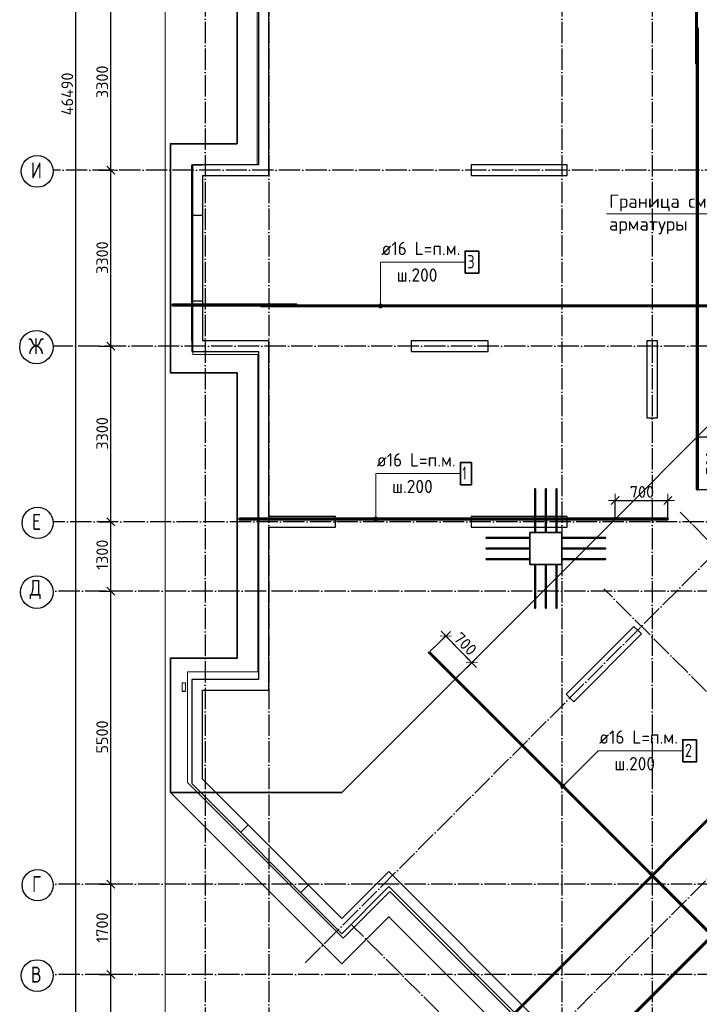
# Model space of a CAD drawing. Header units: millimetres. Extents: x -3483 to 105345, y -283423 to 72284.
# Tile 82 of 157: x 36517 to 49283, y 6142 to 24628. Entities that reach past the tile are written whole.
import ezdxf

# ---------------------------------------------------------------- set-up
doc = ezdxf.new("R2010")
doc.units = ezdxf.units.MM
doc.header["$PDMODE"] = 65
for name, pattern in [('______11', [500, 400, -50, 0, -50]), ('______2', [270, 200, -70]), ('______5', [1100, 800, -100, 100, -100])]:
    doc.linetypes.add(name, pattern=pattern)
for name, color, linetype, lineweight in [('Standard', 7, 'Continuous', 25), ('Арм.стержн. Арматура края', 96, 'Continuous', 35), ('Армирование стержнями_ общее', 40, 'Continuous', 35), ('Колонна (1)', 7, 'Continuous', 35), ('Колонна (2)', 7, 'Continuous', 35), ('Размерная линия_ общее', 7, 'Continuous', 13), ('Стальная конструкция_ общее', 7, 'Continuous', 25), ('Стена_ общее', 7, 'Continuous', 35), ('Фундамент_ общее', 7, 'Continuous', 35)]:
    doc.layers.add(name, color=color, linetype=linetype, lineweight=lineweight)
for name, color, linetype, lineweight, true_color in [('Арм.стержн.верхн.зоны У', 7, 'Continuous', 35, 0xecec00), ('Арм.стержн.верхн.зоны Х', 7, 'Continuous', 35, 0x0000c6), ('Арм.стержн.ниж.зоны У', 7, 'Continuous', 35, 0x00b300), ('Арм.стержн.ниж.зоны Х', 7, 'Continuous', 35, 0xc600c6), ('Осевая линия_ общее', 7, '______5', 13, 0xa0a0a0)]:
    doc.layers.add(name, color=color, linetype=linetype, lineweight=lineweight, true_color=true_color)
doc.styles.add('ARIAL', font='ARIAL.TTF')
doc.styles.add('ISOCPEUR', font='ISOCPEUR')
doc.dimstyles.new('DIMSTYLE_4', dxfattribs={"dimtxt": 220, "dimasz": 250, "dimexe": 0, "dimexo": 0, "dimgap": 110, "dimtad": 2, "dimdec": 0, "dimrnd": 5, "dimzin": 12, "dimdsep": 46, "dimtxsty": 'ISOCPEUR', "dimblk1": 'ALL_ML_STRICH', "dimblk2": 'ALL_ML_STRICH', "dimsah": 1, "dimcen": 0, "dimclrd": 7, "dimclre": 256, "dimclrt": 7, "dimadec": 0, "dimazin": 0, "dimtfac": 1, "dimtdec": 0, "dimtix": 1, "dimtmove": 2, "dimatfit": 3, "dimfxl": 0, "dimtzin": 0, "dimlwd": 0, "dimlwe": -3, "dimarcsym": 0})

# ---------------------------------------------------------------- blocks, each defined once
blk = doc.blocks.new('СЛОЖНЫЙ_ОБЪЕКТ_1')
at = {"layer": 'Колонна (1)', "color": 9, "lineweight": -3, "true_color": 0xc7c7c7, "transparency": 33554687}
for p, q in [((45000, 21900), (45000, 21700)), ((46800, 21900), (45000, 21900)), ((46800, 21700), (46800, 21900)), ((45000, 21700), (46800, 21700)), ((45000, 15300), (45000, 15100)), ((46800, 15300), (45000, 15300)), ((46800, 15100), (46800, 15300)), ((45000, 15100), (46800, 15100)), ((48055, 13238), (46782, 11965)), ((48196, 13097), (48055, 13238)), ((46923, 11824), (48196, 13097)), ((46782, 11965), (46923, 11824))]:
    blk.add_line(p, q, dxfattribs=at)
at = {"layer": 'Колонна (2)', "color": 9, "lineweight": -3, "true_color": 0xc7c7c7, "transparency": 33554687}
for p, q in [((43870, 18600), (43870, 18400)), ((45320, 18600), (43870, 18600)), ((45320, 18400), (45320, 18600)), ((48300, 18600), (48300, 17150)), ((48500, 18600), (48300, 18600)), ((48500, 17150), (48500, 18600)), ((43870, 18400), (45320, 18400)), ((48300, 17150), (48500, 17150))]:
    blk.add_line(p, q, dxfattribs=at)
at = {"layer": 'Стена_ общее', "color": 9, "linetype": 'Continuous', "lineweight": -3, "true_color": 0xc7c7c7, "transparency": 33554687}
for p, q in [((41000, 28300), (41000, 21900)), ((41200, 21900), (41200, 25000)), ((39750, 18600), (39750, 21900)), ((39750, 21900), (39950, 21900)), ((41000, 21900), (39950, 21900)), ((41200, 21700), (41200, 21900)), ((39950, 21700), (39950, 18600)), ((39950, 21700), (41200, 21700)), ((39750, 18600), (39750, 18400)), ((41000, 18600), (39950, 18600)), ((41200, 18600), (41000, 18600)), ((41200, 15300), (41200, 18600)), ((39750, 18400), (41000, 18400)), ((41000, 18400), (41000, 12240)), ((42450, 15300), (41200, 15300)), ((42450, 15100), (42450, 15300)), ((41200, 15100), (42450, 15100)), ((41200, 12240), (41200, 15100)), ((39750, 12240), (39750, 10286)), ((39950, 12240), (39750, 12240)), ((41000, 12240), (39950, 12240)), ((41200, 12040), (41200, 12240)), ((39950, 10368), (39950, 12040)), ((39950, 12040), (41200, 12040)), ((39950, 10368), (42567, 7751)), ((42426, 7610), (39750, 10286)), ((43310, 8493), (43451, 8635)), ((43451, 8635), (48422, 3664)), ((43310, 8493), (42567, 7751)), ((42567, 7468), (43451, 8352)), ((48281, 3522), (43451, 8352)), ((42426, 7610), (42567, 7468))]:
    blk.add_line(p, q, dxfattribs=at)
at = {"layer": 'Стена_ общее', "color": 9, "linetype": '______2', "lineweight": -3, "true_color": 0xc7c7c7, "transparency": 33554687}
for p, q in [((39950, 20950), (39750, 20950)), ((39750, 19350), (39950, 19350)), ((40807, 9512), (40665, 9370)), ((41797, 8239), (41938, 8380))]:
    blk.add_line(p, q, dxfattribs=at)
blk = doc.blocks.new('ALL_ML_STRICH')
at = {"color": 0, "linetype": 'ByBlock', "lineweight": -2}
for p, q in [((-1, 0), (0.5, 0)), ((-0.3, -0.3), (0.3, 0.3)), ((0, -0.5), (0, 0.5))]:
    blk.add_line(p, q, dxfattribs=at)
blk = doc.blocks.new('*D731')
at = {"layer": 'DEFPOINTS', "color": 7, "linetype": 'Continuous', "lineweight": 13, "transparency": 33554687}
for p in [(37912, 6700), (37912, 1200), (38227, 1200)]:
    blk.add_point(p, dxfattribs=at)
at = {"layer": 'Размерная линия_ общее', "color": 253, "linetype": 'Continuous', "lineweight": -2, "true_color": 0xa0a0a0, "transparency": 33554687}
for p, q in [((38012, 6700), (38227, 6700)), ((38012, 1200), (38227, 1200))]:
    blk.add_line(p, q, dxfattribs=at)
at = {"layer": 'Размерная линия_ общее', "color": 7, "linetype": 'Continuous', "lineweight": -2, "transparency": 33554687}
blk.add_line((38227, 1200), (38227, 6700), dxfattribs=at)
at = {"layer": 'Размерная линия_ общее', "color": 7, "linetype": 'Continuous', "lineweight": 13, "transparency": 33554687, "xscale": 250, "yscale": 250, "zscale": 250}
for p, rotation in [((38227, 6700), 90), ((38227, 1200), 270)]:
    blk.add_blockref('ALL_ML_STRICH', p, dxfattribs=dict(at, rotation=rotation))
at = {"layer": 'Размерная линия_ общее', "color": 7, "linetype": 'Continuous', "lineweight": 13, "transparency": 33554687, "insert": (38067, 3961), "char_height": 220, "width": 880, "attachment_point": 5, "rotation": 90, "style": 'ISOCPEUR'}
blk.add_mtext('\\A1;{5500}', dxfattribs=at)
blk = doc.blocks.new('*D732')
at = {"layer": 'DEFPOINTS', "color": 7, "linetype": 'Continuous', "lineweight": 13, "transparency": 33554687}
for p in [(37912, 8400), (37912, 6700), (38227, 6700)]:
    blk.add_point(p, dxfattribs=at)
at = {"layer": 'Размерная линия_ общее', "color": 253, "linetype": 'Continuous', "lineweight": -2, "true_color": 0xa0a0a0, "transparency": 33554687}
for p, q in [((38012, 8400), (38227, 8400)), ((38012, 6700), (38227, 6700))]:
    blk.add_line(p, q, dxfattribs=at)
at = {"layer": 'Размерная линия_ общее', "color": 7, "linetype": 'Continuous', "lineweight": -2, "transparency": 33554687}
blk.add_line((38227, 6700), (38227, 8400), dxfattribs=at)
at = {"layer": 'Размерная линия_ общее', "color": 7, "linetype": 'Continuous', "lineweight": 13, "transparency": 33554687, "xscale": 250, "yscale": 250, "zscale": 250}
for p, rotation in [((38227, 8400), 90), ((38227, 6700), 270)]:
    blk.add_blockref('ALL_ML_STRICH', p, dxfattribs=dict(at, rotation=rotation))
at = {"layer": 'Размерная линия_ общее', "color": 7, "linetype": 'Continuous', "lineweight": 13, "transparency": 33554687, "insert": (38067, 7583), "char_height": 220, "width": 880, "attachment_point": 5, "rotation": 90, "style": 'ISOCPEUR'}
blk.add_mtext('\\A1;{1700}', dxfattribs=at)
blk = doc.blocks.new('*D733')
at = {"layer": 'DEFPOINTS', "color": 7, "linetype": 'Continuous', "lineweight": 13, "transparency": 33554687}
for p in [(37912, 13900), (37912, 8400), (38227, 8400)]:
    blk.add_point(p, dxfattribs=at)
at = {"layer": 'Размерная линия_ общее', "color": 253, "linetype": 'Continuous', "lineweight": -2, "true_color": 0xa0a0a0, "transparency": 33554687}
for p, q in [((38012, 13900), (38227, 13900)), ((38012, 8400), (38227, 8400))]:
    blk.add_line(p, q, dxfattribs=at)
at = {"layer": 'Размерная линия_ общее', "color": 7, "linetype": 'Continuous', "lineweight": -2, "transparency": 33554687}
blk.add_line((38227, 8400), (38227, 13900), dxfattribs=at)
at = {"layer": 'Размерная линия_ общее', "color": 7, "linetype": 'Continuous', "lineweight": 13, "transparency": 33554687, "xscale": 250, "yscale": 250, "zscale": 250}
for p, rotation in [((38227, 13900), 90), ((38227, 8400), 270)]:
    blk.add_blockref('ALL_ML_STRICH', p, dxfattribs=dict(at, rotation=rotation))
at = {"layer": 'Размерная линия_ общее', "color": 7, "linetype": 'Continuous', "lineweight": 13, "transparency": 33554687, "insert": (38067, 11161), "char_height": 220, "width": 880, "attachment_point": 5, "rotation": 90, "style": 'ISOCPEUR'}
blk.add_mtext('\\A1;{5500}', dxfattribs=at)
blk = doc.blocks.new('*D734')
at = {"layer": 'DEFPOINTS', "color": 7, "linetype": 'Continuous', "lineweight": 13, "transparency": 33554687}
for p in [(37912, 15200), (37912, 13900), (38227, 13900)]:
    blk.add_point(p, dxfattribs=at)
at = {"layer": 'Размерная линия_ общее', "color": 253, "linetype": 'Continuous', "lineweight": -2, "true_color": 0xa0a0a0, "transparency": 33554687}
for p, q in [((38012, 15200), (38227, 15200)), ((38012, 13900), (38227, 13900))]:
    blk.add_line(p, q, dxfattribs=at)
at = {"layer": 'Размерная линия_ общее', "color": 7, "linetype": 'Continuous', "lineweight": -2, "transparency": 33554687}
blk.add_line((38227, 13900), (38227, 15200), dxfattribs=at)
at = {"layer": 'Размерная линия_ общее', "color": 7, "linetype": 'Continuous', "lineweight": 13, "transparency": 33554687, "xscale": 250, "yscale": 250, "zscale": 250}
for p, rotation in [((38227, 15200), 90), ((38227, 13900), 270)]:
    blk.add_blockref('ALL_ML_STRICH', p, dxfattribs=dict(at, rotation=rotation))
at = {"layer": 'Размерная линия_ общее', "color": 7, "linetype": 'Continuous', "lineweight": 13, "transparency": 33554687, "insert": (38067, 14583), "char_height": 220, "width": 880, "attachment_point": 5, "rotation": 90, "style": 'ISOCPEUR'}
blk.add_mtext('\\A1;{1300}', dxfattribs=at)
blk = doc.blocks.new('*D735')
at = {"layer": 'DEFPOINTS', "color": 7, "linetype": 'Continuous', "lineweight": 13, "transparency": 33554687}
for p in [(37912, 18500), (37912, 15200), (38227, 15200)]:
    blk.add_point(p, dxfattribs=at)
at = {"layer": 'Размерная линия_ общее', "color": 253, "linetype": 'Continuous', "lineweight": -2, "true_color": 0xa0a0a0, "transparency": 33554687}
for p, q in [((38012, 18500), (38227, 18500)), ((38012, 15200), (38227, 15200))]:
    blk.add_line(p, q, dxfattribs=at)
at = {"layer": 'Размерная линия_ общее', "color": 7, "linetype": 'Continuous', "lineweight": -2, "transparency": 33554687}
blk.add_line((38227, 15200), (38227, 18500), dxfattribs=at)
at = {"layer": 'Размерная линия_ общее', "color": 7, "linetype": 'Continuous', "lineweight": 13, "transparency": 33554687, "xscale": 250, "yscale": 250, "zscale": 250}
for p, rotation in [((38227, 18500), 90), ((38227, 15200), 270)]:
    blk.add_blockref('ALL_ML_STRICH', p, dxfattribs=dict(at, rotation=rotation))
at = {"layer": 'Размерная линия_ общее', "color": 7, "linetype": 'Continuous', "lineweight": 13, "transparency": 33554687, "insert": (38067, 16861), "char_height": 220, "width": 880, "attachment_point": 5, "rotation": 90, "style": 'ISOCPEUR'}
blk.add_mtext('\\A1;{3300}', dxfattribs=at)
blk = doc.blocks.new('*D736')
at = {"layer": 'DEFPOINTS', "color": 7, "linetype": 'Continuous', "lineweight": 13, "transparency": 33554687}
for p in [(37912, 21800), (37912, 18500), (38227, 18500)]:
    blk.add_point(p, dxfattribs=at)
at = {"layer": 'Размерная линия_ общее', "color": 253, "linetype": 'Continuous', "lineweight": -2, "true_color": 0xa0a0a0, "transparency": 33554687}
for p, q in [((38012, 21800), (38227, 21800)), ((38012, 18500), (38227, 18500))]:
    blk.add_line(p, q, dxfattribs=at)
at = {"layer": 'Размерная линия_ общее', "color": 7, "linetype": 'Continuous', "lineweight": -2, "transparency": 33554687}
blk.add_line((38227, 18500), (38227, 21800), dxfattribs=at)
at = {"layer": 'Размерная линия_ общее', "color": 7, "linetype": 'Continuous', "lineweight": 13, "transparency": 33554687, "xscale": 250, "yscale": 250, "zscale": 250}
for p, rotation in [((38227, 21800), 90), ((38227, 18500), 270)]:
    blk.add_blockref('ALL_ML_STRICH', p, dxfattribs=dict(at, rotation=rotation))
at = {"layer": 'Размерная линия_ общее', "color": 7, "linetype": 'Continuous', "lineweight": 13, "transparency": 33554687, "insert": (38067, 20161), "char_height": 220, "width": 880, "attachment_point": 5, "rotation": 90, "style": 'ISOCPEUR'}
blk.add_mtext('\\A1;{3300}', dxfattribs=at)
blk = doc.blocks.new('*D737')
at = {"layer": 'DEFPOINTS', "color": 7, "linetype": 'Continuous', "lineweight": 13, "transparency": 33554687}
for p in [(37912, 25100), (37912, 21800), (38227, 21800)]:
    blk.add_point(p, dxfattribs=at)
at = {"layer": 'Размерная линия_ общее', "color": 253, "linetype": 'Continuous', "lineweight": -2, "true_color": 0xa0a0a0, "transparency": 33554687}
for p, q in [((38012, 25100), (38227, 25100)), ((38012, 21800), (38227, 21800))]:
    blk.add_line(p, q, dxfattribs=at)
at = {"layer": 'Размерная линия_ общее', "color": 7, "linetype": 'Continuous', "lineweight": -2, "transparency": 33554687}
blk.add_line((38227, 21800), (38227, 25100), dxfattribs=at)
at = {"layer": 'Размерная линия_ общее', "color": 7, "linetype": 'Continuous', "lineweight": 13, "transparency": 33554687, "xscale": 250, "yscale": 250, "zscale": 250}
for p, rotation in [((38227, 25100), 90), ((38227, 21800), 270)]:
    blk.add_blockref('ALL_ML_STRICH', p, dxfattribs=dict(at, rotation=rotation))
at = {"layer": 'Размерная линия_ общее', "color": 7, "linetype": 'Continuous', "lineweight": 13, "transparency": 33554687, "insert": (38067, 23461), "char_height": 220, "width": 880, "attachment_point": 5, "rotation": 90, "style": 'ISOCPEUR'}
blk.add_mtext('\\A1;{3300}', dxfattribs=at)
blk = doc.blocks.new('*D744')
at = {"layer": 'DEFPOINTS', "color": 7, "linetype": 'Continuous', "lineweight": 13, "transparency": 33554687}
for p in [(37393, 46490), (37383, 0), (37571, 0)]:
    blk.add_point(p, dxfattribs=at)
at = {"layer": 'Размерная линия_ общее', "color": 253, "linetype": 'Continuous', "lineweight": -2, "true_color": 0xa0a0a0, "transparency": 33554687}
for p, q in [((37413, 46490), (37571, 46490)), ((37403, 0), (37571, 0))]:
    blk.add_line(p, q, dxfattribs=at)
at = {"layer": 'Размерная линия_ общее', "color": 7, "linetype": 'Continuous', "lineweight": -2, "transparency": 33554687}
blk.add_line((37571, 0), (37571, 46490), dxfattribs=at)
at = {"layer": 'Размерная линия_ общее', "color": 7, "linetype": 'Continuous', "lineweight": 13, "transparency": 33554687, "xscale": 250, "yscale": 250, "zscale": 250}
for p, rotation in [((37571, 46490), 90), ((37571, 0), 270)]:
    blk.add_blockref('ALL_ML_STRICH', p, dxfattribs=dict(at, rotation=rotation))
at = {"layer": 'Размерная линия_ общее', "color": 7, "linetype": 'Continuous', "lineweight": 13, "transparency": 33554687, "insert": (37411, 23234), "char_height": 220, "width": 1100, "attachment_point": 5, "rotation": 90, "style": 'ISOCPEUR'}
blk.add_mtext('\\A1;{46490}', dxfattribs=at)
blk = doc.blocks.new('*D765')
at = {"layer": 'DEFPOINTS', "color": 7, "linetype": 'Continuous', "lineweight": 13, "transparency": 33554687}
for p in [(47703, 15602), (47703, 15255), (48693, 15263)]:
    blk.add_point(p, dxfattribs=at)
at = {"layer": 'Размерная линия_ общее', "color": 253, "linetype": 'Continuous', "lineweight": -2, "true_color": 0xa0a0a0, "transparency": 33554687}
for p, q in [((47703, 15275), (47703, 15602)), ((48693, 15283), (48693, 15602))]:
    blk.add_line(p, q, dxfattribs=at)
at = {"layer": 'Размерная линия_ общее', "color": 7, "linetype": 'Continuous', "lineweight": -2, "transparency": 33554687}
blk.add_line((47703, 15602), (48693, 15602), dxfattribs=at)
at = {"layer": 'Размерная линия_ общее', "color": 7, "linetype": 'Continuous', "lineweight": 13, "transparency": 33554687, "xscale": 250, "yscale": 250, "zscale": 250, "rotation": 180}
blk.add_blockref('ALL_ML_STRICH', (47703, 15602), dxfattribs=at)
at = {"layer": 'Размерная линия_ общее', "color": 7, "linetype": 'Continuous', "lineweight": 13, "transparency": 33554687, "xscale": 250, "yscale": 250, "zscale": 250}
blk.add_blockref('ALL_ML_STRICH', (48693, 15602), dxfattribs=at)
at = {"layer": 'Размерная линия_ общее', "color": 7, "linetype": 'Continuous', "lineweight": 13, "transparency": 33554687, "insert": (47978, 15872), "char_height": 220, "width": 11, "attachment_point": 1, "line_spacing_factor": 0.60241, "style": 'ISOCPEUR'}
blk.add_mtext('700', dxfattribs=at)
blk = doc.blocks.new('*D766')
at = {"layer": 'DEFPOINTS', "color": 7, "linetype": 'Continuous', "lineweight": 13, "transparency": 33554687}
for p in [(49245, 16797), (49237, 15807), (49680, 15807)]:
    blk.add_point(p, dxfattribs=at)
at = {"layer": 'Размерная линия_ общее', "color": 253, "linetype": 'Continuous', "lineweight": -2, "true_color": 0xa0a0a0, "transparency": 33554687}
for p, q in [((49265, 16797), (49680, 16797)), ((49257, 15807), (49680, 15807))]:
    blk.add_line(p, q, dxfattribs=at)
at = {"layer": 'Размерная линия_ общее', "color": 7, "linetype": 'Continuous', "lineweight": -2, "transparency": 33554687}
blk.add_line((49680, 15807), (49680, 16797), dxfattribs=at)
at = {"layer": 'Размерная линия_ общее', "color": 7, "linetype": 'Continuous', "lineweight": 13, "transparency": 33554687, "xscale": 250, "yscale": 250, "zscale": 250}
for p, rotation in [((49680, 16797), 90), ((49680, 15807), 270)]:
    blk.add_blockref('ALL_ML_STRICH', p, dxfattribs=dict(at, rotation=rotation))
at = {"layer": 'Размерная линия_ общее', "color": 7, "linetype": 'Continuous', "lineweight": 13, "transparency": 33554687, "insert": (49410, 16082), "char_height": 220, "width": 11, "attachment_point": 1, "rotation": 90, "line_spacing_factor": 0.60241, "style": 'ISOCPEUR'}
blk.add_mtext('700', dxfattribs=at)
blk = doc.blocks.new('*D767')
at = {"layer": 'DEFPOINTS', "color": 7, "linetype": 'Continuous', "lineweight": 13, "transparency": 33554687}
for p in [(44521, 13057), (44214, 12756), (44703, 12255)]:
    blk.add_point(p, dxfattribs=at)
at = {"layer": 'Размерная линия_ общее', "color": 253, "linetype": 'Continuous', "lineweight": -2, "true_color": 0xa0a0a0, "transparency": 33554687}
for p, q in [((44228, 12770), (44521, 13057)), ((44717, 12269), (45011, 12556))]:
    blk.add_line(p, q, dxfattribs=at)
at = {"layer": 'Размерная линия_ общее', "color": 7, "linetype": 'Continuous', "lineweight": -2, "transparency": 33554687}
blk.add_line((44521, 13057), (45011, 12556), dxfattribs=at)
at = {"layer": 'Размерная линия_ общее', "color": 7, "linetype": 'Continuous', "lineweight": 13, "transparency": 33554687, "xscale": 250, "yscale": 250, "zscale": 250}
for p, rotation in [((44521, 13057), 134.3452195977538), ((45011, 12556), 314.3452195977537)]:
    blk.add_blockref('ALL_ML_STRICH', p, dxfattribs=dict(at, rotation=rotation))
at = {"layer": 'Размерная линия_ общее', "color": 7, "linetype": 'Continuous', "lineweight": 13, "transparency": 33554687, "insert": (44888, 12910), "char_height": 220, "width": 660, "attachment_point": 5, "rotation": 314.3452, "style": 'ISOCPEUR'}
blk.add_mtext('\\A1;{700}', dxfattribs=at)
blk = doc.blocks.new('СЛОЖНЫЙ_ОБЪЕКТ_12')
at = {"layer": 'Армирование стержнями_ общее', "color": 7, "linetype": 'Continuous', "lineweight": 25, "transparency": 33554687}
blk.add_lwpolyline([(54500, 22052), (42568, 10120), (39350, 10120)], dxfattribs=at)
blk = doc.blocks.new('СЛОЖНЫЙ_ОБЪЕКТ_13')
at = {"layer": 'Осевая линия_ общее', "color": 253, "linetype": '______11', "lineweight": -3, "true_color": 0xa0a0a0, "transparency": 33554687}
for p, q in [((41882, 6924), (58725, 23767)), ((46287, 5347), (61716, 20776)), ((56512, 7793), (48924, 15381)), ((55076, 6358), (47489, 13945)), ((48988, 1401), (42758, 7631))]:
    blk.add_line(p, q, dxfattribs=at)

msp = doc.modelspace()

# ---------------------------------------------------------------- hatches: boundary and pattern name
at = {"layer": 'Арм.стержн.верхн.зоны Х', "linetype": 'Continuous', "lineweight": 13, "transparency": 33554687}
for points in [[(43325.3, 19273.7), (43260.8, 19273.7), (43255.5, 19254.9)], [(43325.3, 19273.7), (43255.5, 19254.9), (43330.5, 19254.9)], [(43330.5, 19254.9), (43255.5, 19254.9), (43260.8, 19236.2)], [(43311.8, 19287.2), (43274.3, 19287.2), (43260.8, 19273.7)], [(43311.8, 19287.2), (43260.8, 19273.7), (43325.3, 19273.7)], [(43330.5, 19254.9), (43260.8, 19236.2), (43325.3, 19236.2)], [(43325.3, 19236.2), (43260.8, 19236.2), (43274.3, 19222.7)], [(43274.3, 19287.2), (43311.8, 19287.2), (43293, 19292.4)], [(43325.3, 19236.2), (43274.3, 19222.7), (43311.8, 19222.7)], [(43311.8, 19222.7), (43274.3, 19222.7), (43293, 19217.4)]]:
    msp.add_hatch(color=7, dxfattribs=at).paths.add_polyline_path(points)
at = {"layer": 'Арм.стержн.ниж.зоны У', "linetype": 'Continuous', "lineweight": 13, "transparency": 33554687}
for points in [[(46745.6, 10212.5), (46692.6, 10265.5), (46683.1, 10248.5)], [(46745.6, 10212.5), (46683.1, 10248.5), (46728.7, 10202.9)], [(46728.7, 10202.9), (46683.1, 10248.5), (46683.1, 10229.4)], [(46728.7, 10202.9), (46683.1, 10229.4), (46709.6, 10202.9)], [(46709.6, 10202.9), (46683.1, 10229.4), (46692.6, 10212.5)], [(46755.2, 10229.4), (46709.6, 10275.1), (46692.6, 10265.5)], [(46755.2, 10229.4), (46692.6, 10265.5), (46745.6, 10212.5)], [(46755.2, 10248.5), (46728.7, 10275.1), (46709.6, 10275.1)], [(46755.2, 10248.5), (46709.6, 10275.1), (46755.2, 10229.4)], [(46728.7, 10275.1), (46755.2, 10248.5), (46745.6, 10265.5)]]:
    msp.add_hatch(color=7, dxfattribs=at).paths.add_polyline_path(points)
at = {"layer": 'Арм.стержн.ниж.зоны Х', "linetype": 'Continuous', "lineweight": 13, "transparency": 33554687}
for points in [[(43237.3, 15273.7), (43172.8, 15273.7), (43167.6, 15254.9)], [(43237.3, 15273.7), (43167.6, 15254.9), (43242.6, 15254.9)], [(43242.6, 15254.9), (43167.6, 15254.9), (43172.8, 15236.2)], [(43223.8, 15287.2), (43186.3, 15287.2), (43172.8, 15273.7)], [(43223.8, 15287.2), (43172.8, 15273.7), (43237.3, 15273.7)], [(43242.6, 15254.9), (43172.8, 15236.2), (43237.3, 15236.2)], [(43237.3, 15236.2), (43172.8, 15236.2), (43186.3, 15222.7)], [(43186.3, 15287.2), (43223.8, 15287.2), (43205.1, 15292.4)], [(43237.3, 15236.2), (43186.3, 15222.7), (43223.8, 15222.7)], [(43223.8, 15222.7), (43186.3, 15222.7), (43205.1, 15217.4)]]:
    msp.add_hatch(color=7, dxfattribs=at).paths.add_polyline_path(points)

# ---------------------------------------------------------------- linework, layer by layer
at = {"layer": 'Standard', "color": 7, "linetype": 'Continuous', "lineweight": 13, "transparency": 33554687}
for points in [[(39250, -750), (65250, -750), (65250, 46690), (39250, 46690), (39250, -750)], [(40977.4, 28292), (40977.4, 21912), (39767.4, 21912), (39767.4, 18342), (40987.4, 18342), (40987.4, 12382), (39671, 12382), (39671, 10305.6), (42591.4, 7385.3), (43468.2, 8262.1), (48255.3, 3475), (47371.4, 2591.1), (50221.1, -258.6), (52151.1, -258.6), (52151.1, 951.4), (58291.1, 951.4), (58291.1, -288.6), (61881.1, -288.6), (61881.1, 1021.4), (65100, 1021.4)], [(52710.3, 20262.3), (51989, 20983.6), (47539, 20983.6)]]:
    msp.add_lwpolyline(points, dxfattribs=at)
at = {"layer": 'Арм.стержн. Арматура края', "color": 7, "linetype": 'Continuous', "lineweight": 35, "transparency": 33554687}
for points in [[(46192, 15020), (46192, 15820), (46208, 15820), (46208, 15020), (46192, 15020)], [(46392, 15020), (46392, 15820), (46408, 15820), (46408, 15020), (46392, 15020)], [(46592, 15020), (46592, 15820), (46608, 15820), (46608, 15020), (46592, 15020)], [(46080, 14892), (45280, 14892), (45280, 14908), (46080, 14908), (46080, 14892)], [(46720, 14908), (47520, 14908), (47520, 14892), (46720, 14892), (46720, 14908)], [(46080, 14692), (45280, 14692), (45280, 14708), (46080, 14708), (46080, 14692)], [(46720, 14708), (47520, 14708), (47520, 14692), (46720, 14692), (46720, 14708)], [(46080, 14492), (45280, 14492), (45280, 14508), (46080, 14508), (46080, 14492)], [(46720, 14508), (47520, 14508), (47520, 14492), (46720, 14492), (46720, 14508)], [(46208, 14380), (46208, 13580), (46192, 13580), (46192, 14380), (46208, 14380)], [(46408, 14380), (46408, 13580), (46392, 13580), (46392, 14380), (46408, 14380)], [(46608, 14380), (46608, 13580), (46592, 13580), (46592, 14380), (46608, 14380)]]:
    msp.add_lwpolyline(points, dxfattribs=at)
at = {"layer": 'Арм.стержн.верхн.зоны У', "color": 52, "linetype": 'Continuous', "lineweight": 35, "transparency": 33554687}
for points in [[(40600, 46590), (40600, 43340), (39350, 43340), (39350, 38420), (40600, 38420), (40600, 32820), (39350, 32820), (39350, 27900), (40600, 27900), (40600, 22300), (39350, 22300), (39350, 18000), (40600, 18000), (40600, 12640), (39350, 12640), (39350, 10119.9), (42567.8, 10119.9), (54500, 22052), (54500, 31190), (56340, 31190), (56340, 40050), (54500, 40050), (54500, 46590), (40600, 46590)], [(62316.9, 16837.3), (56695.4, 22458.8), (55394.4, 21157.7), (54500, 22052), (42567.8, 10119.9), (39350, 10119.9), (42567.4, 6902.4), (43451.3, 7786.3), (47715.2, 3522.4), (46831.3, 2638.6), (50119.9, -650), (50119.9, 2567.8), (62052, 14500), (61015.9, 15536.2), (62316.9, 16837.3)], [(46100, 15000), (46100, 14400), (46700, 14400), (46700, 15000), (46100, 15000)]]:
    msp.add_lwpolyline(points, dxfattribs=at)
at = {"layer": 'Арм.стержн.верхн.зоны Х', "color": 7, "linetype": 'Continuous', "lineweight": 13, "transparency": 33554687}
for p, q in [((43293, 20075.2), (44883, 20075.2)), ((43293, 20075.2), (43293, 19254.9)), ((43255.5, 19254.9), (43255.5, 19254.9)), ((43293, 19292.4), (43293, 19292.4)), ((43330.5, 19254.9), (43330.5, 19254.9)), ((43293, 19217.4), (43293, 19217.4))]:
    msp.add_line(p, q, dxfattribs=at)
at = {"layer": 'Арм.стержн.верхн.зоны Х', "color": 52, "linetype": 'Continuous', "lineweight": 35, "transparency": 33554687}
for points in [[(40600, 46590), (40600, 43340), (39350, 43340), (39350, 38420), (40600, 38420), (40600, 32820), (39350, 32820), (39350, 27900), (40600, 27900), (40600, 22300), (39350, 22300), (39350, 18000), (40600, 18000), (40600, 12640), (39350, 12640), (39350, 10119.9), (42567.8, 10119.9), (54500, 22052), (54500, 31190), (56340, 31190), (56340, 40050), (54500, 40050), (54500, 46590), (40600, 46590)], [(62316.9, 16837.3), (56695.4, 22458.8), (55394.4, 21157.7), (54500, 22052), (42567.8, 10119.9), (39350, 10119.9), (42567.4, 6902.4), (43451.3, 7786.3), (47715.2, 3522.4), (46831.3, 2638.6), (50119.9, -650), (50119.9, 2567.8), (62052, 14500), (61015.9, 15536.2), (62316.9, 16837.3)], [(46100, 15000), (46100, 14400), (46700, 14400), (46700, 15000), (46100, 15000)]]:
    msp.add_lwpolyline(points, dxfattribs=at)
at = {"layer": 'Арм.стержн.верхн.зоны Х', "color": 7, "linetype": 'Continuous', "lineweight": 35, "transparency": 33554687}
msp.add_lwpolyline([(44883, 19866.9), (45141.3, 19866.9), (45141.3, 20283.6), (44883, 20283.6), (44883, 19866.9)], dxfattribs=at)
at = {"layer": 'Арм.стержн.верхн.зоны Х', "color": 7, "linetype": 'Continuous', "lineweight": 50, "transparency": 33554687}
for points in [[(41721.8, 19262.9), (39390, 19262.9), (39390, 19278.9), (41721.8, 19278.9), (41721.8, 19262.9)], [(52692.8, 19246.9), (41051.8, 19246.9), (41051.8, 19262.9), (52692.8, 19262.9), (52692.8, 19246.9)], [(52793.1, 10683.1), (46702.1, 4592.1), (46690.8, 4603.4), (52781.8, 10694.4), (52793.1, 10683.1)]]:
    msp.add_lwpolyline(points, dxfattribs=at)
at = {"layer": 'Арм.стержн.верхн.зоны Х', "color": 7, "linetype": 'Continuous', "lineweight": 13, "transparency": 33554687}
msp.add_circle((43293, 19254.9), 37.5, dxfattribs=at)
at = {"layer": 'Арм.стержн.ниж.зоны У', "color": 7, "linetype": 'Continuous', "lineweight": 13, "transparency": 33554687}
for p, q in [((47381.1, 10900.9), (46719.1, 10239)), ((47381.1, 10900.9), (48971.1, 10900.9)), ((46692.6, 10265.5), (46692.6, 10265.5)), ((46692.6, 10212.5), (46692.6, 10212.5)), ((46745.6, 10265.5), (46745.6, 10265.5)), ((46745.6, 10212.5), (46745.6, 10212.5))]:
    msp.add_line(p, q, dxfattribs=at)
at = {"layer": 'Арм.стержн.ниж.зоны У', "color": 52, "linetype": 'Continuous', "lineweight": 35, "transparency": 33554687}
for points in [[(40600, 46590), (40600, 43340), (39350, 43340), (39350, 38420), (40600, 38420), (40600, 32820), (39350, 32820), (39350, 27900), (40600, 27900), (40600, 22300), (39350, 22300), (39350, 18000), (40600, 18000), (40600, 12640), (39350, 12640), (39350, 10119.9), (42567.8, 10119.9), (54500, 22052), (54500, 31190), (56340, 31190), (56340, 40050), (54500, 40050), (54500, 46590), (40600, 46590)], [(62316.9, 16837.3), (56695.4, 22458.8), (55394.4, 21157.7), (54500, 22052), (42567.8, 10119.9), (39350, 10119.9), (42567.4, 6902.4), (43451.3, 7786.3), (47715.2, 3522.4), (46831.3, 2638.6), (50119.9, -650), (50119.9, 2567.8), (62052, 14500), (61015.9, 15536.2), (62316.9, 16837.3)]]:
    msp.add_lwpolyline(points, dxfattribs=at)
at = {"layer": 'Арм.стержн.ниж.зоны У', "color": 7, "linetype": 'Continuous', "lineweight": 50, "transparency": 33554687}
for points in [[(49237, 35504), (49237, 23804), (49221, 23804), (49221, 35504), (49237, 35504)], [(49253, 24474), (49253, 15807.1), (49237, 15807.1), (49237, 24474), (49253, 24474)], [(44213.7, 12755.7), (52498.2, 4471.2), (52486.9, 4459.9), (44202.4, 12744.4), (44213.7, 12755.7)]]:
    msp.add_lwpolyline(points, dxfattribs=at)
at = {"layer": 'Арм.стержн.ниж.зоны У', "color": 7, "linetype": 'Continuous', "lineweight": 35, "transparency": 33554687}
msp.add_lwpolyline([(48971.1, 10692.6), (49229.4, 10692.6), (49229.4, 11109.3), (48971.1, 11109.3), (48971.1, 10692.6)], dxfattribs=at)
at = {"layer": 'Арм.стержн.ниж.зоны У', "color": 7, "linetype": 'Continuous', "lineweight": 13, "transparency": 33554687}
msp.add_circle((46719.1, 10239), 37.5, dxfattribs=at)
at = {"layer": 'Арм.стержн.ниж.зоны Х', "color": 7, "linetype": 'Continuous', "lineweight": 13, "transparency": 33554687}
for p, q in [((43205.1, 16105.5), (44795.1, 16105.5)), ((43205.1, 16105.5), (43205.1, 15254.9)), ((43167.6, 15254.9), (43167.6, 15254.9)), ((43205.1, 15292.4), (43205.1, 15292.4)), ((43205.1, 15217.4), (43205.1, 15217.4)), ((43242.6, 15254.9), (43242.6, 15254.9))]:
    msp.add_line(p, q, dxfattribs=at)
at = {"layer": 'Арм.стержн.ниж.зоны Х', "color": 52, "linetype": 'Continuous', "lineweight": 35, "transparency": 33554687}
for points in [[(40600, 46590), (40600, 43340), (39350, 43340), (39350, 38420), (40600, 38420), (40600, 32820), (39350, 32820), (39350, 27900), (40600, 27900), (40600, 22300), (39350, 22300), (39350, 18000), (40600, 18000), (40600, 12640), (39350, 12640), (39350, 10119.9), (42567.8, 10119.9), (54500, 22052), (54500, 31190), (56340, 31190), (56340, 40050), (54500, 40050), (54500, 46590), (40600, 46590)], [(62316.9, 16837.3), (56695.4, 22458.8), (55394.4, 21157.7), (54500, 22052), (42567.8, 10119.9), (39350, 10119.9), (42567.4, 6902.4), (43451.3, 7786.3), (47715.2, 3522.4), (46831.3, 2638.6), (50119.9, -650), (50119.9, 2567.8), (62052, 14500), (61015.9, 15536.2), (62316.9, 16837.3)]]:
    msp.add_lwpolyline(points, dxfattribs=at)
at = {"layer": 'Арм.стержн.ниж.зоны Х', "color": 7, "linetype": 'Continuous', "lineweight": 35, "transparency": 33554687}
msp.add_lwpolyline([(44795.1, 15897.2), (45003.4, 15897.2), (45003.4, 16313.8), (44795.1, 16313.8), (44795.1, 15897.2)], dxfattribs=at)
at = {"layer": 'Арм.стержн.ниж.зоны Х', "color": 7, "linetype": 'Continuous', "lineweight": 50, "transparency": 33554687}
for points in [[(48692.8, 15246.9), (40640, 15246.9), (40640, 15262.9), (48692.8, 15262.9), (48692.8, 15246.9)], [(51661.7, 11814.5), (45570.7, 5723.5), (45559.4, 5734.8), (51650.4, 11825.8), (51661.7, 11814.5)]]:
    msp.add_lwpolyline(points, dxfattribs=at)
at = {"layer": 'Арм.стержн.ниж.зоны Х', "color": 7, "linetype": 'Continuous', "lineweight": 13, "transparency": 33554687}
msp.add_circle((43205.1, 15254.9), 37.5, dxfattribs=at)
at = {"layer": 'Осевая линия_ общее', "color": 253, "linetype": '______11', "lineweight": -3, "true_color": 0xa0a0a0, "transparency": 33554687}
for p, q in [((40000, 46590), (40000, -2827.9)), ((41200, 46590), (41200, -2827.9)), ((46700, 46590), (46700, -2827.9)), ((48400, 46590), (48400, -2827.9)), ((57790, 21800), (37142.2, 21800)), ((61020, 18500), (37142.2, 18500)), ((62370, 15200), (37142.2, 15200)), ((65150, 13900), (37142.2, 13900)), ((65150, 8400), (37142.2, 8400)), ((65150, 6700), (37142.2, 6700))]:
    msp.add_line(p, q, dxfattribs=at)
at = {"layer": 'Осевая линия_ общее', "color": 7, "linetype": 'Continuous', "lineweight": -3, "transparency": 33554687}
for centre, radius in [((36846, 21780.5), 298.8), ((36830.6, 18480.5), 313.4), ((36854.6, 15180.5), 292.4), ((36838, 13880.5), 305.8), ((36854.6, 8380.5), 292.4), ((36846, 6680.5), 298.8)]:
    msp.add_circle(centre, radius, dxfattribs=at)
at = {"layer": 'Стальная конструкция_ общее', "color": 253, "linetype": '______2', "lineweight": 18, "true_color": 0xababab, "transparency": 33554687}
for p, q in [((39570, 12023.1), (39570, 12180)), ((39570, 12180), (39630, 12180)), ((39570, 12023.1), (39570, 12180)), ((39570, 12180), (39630, 12180)), ((39630, 12180), (39630, 12023.1)), ((39630, 12180), (39630, 12023.1))]:
    msp.add_line(p, q, dxfattribs=at)
at = {"layer": 'Стальная конструкция_ общее', "color": 7, "linetype": 'Continuous', "lineweight": 25, "transparency": 33554687}
for p, q in [((39570, 12020), (39570, 12023.1)), ((39570, 12023.1), (39630, 12023.1)), ((39570, 12020), (39570, 12023.1)), ((39570, 12023.1), (39630, 12023.1)), ((39570, 12020), (39630, 12020)), ((39570, 12020), (39630, 12020)), ((39630, 12023.1), (39630, 12020)), ((39630, 12023.1), (39630, 12020))]:
    msp.add_line(p, q, dxfattribs=at)
at = {"layer": 'Фундамент_ общее', "color": 7, "lineweight": 25, "transparency": 33554687}
for p, q in [((40600, 22300), (40600, 27900)), ((39350, 18000), (39350, 22300)), ((39350, 22300), (40600, 22300)), ((40600, 18000), (39350, 18000)), ((40600, 12640), (40600, 18000)), ((46100, 15000), (46100, 14400)), ((46700, 15000), (46100, 15000)), ((46700, 14400), (46700, 15000)), ((46100, 14400), (46700, 14400)), ((39350, 10119.9), (39350, 12640)), ((39350, 12640), (40600, 12640)), ((42567.4, 6902.4), (39350, 10119.9)), ((43451.3, 7786.3), (42567.4, 6902.4)), ((47715.2, 3522.4), (43451.3, 7786.3))]:
    msp.add_line(p, q, dxfattribs=at)
at = {"layer": 'Фундамент_ общее', "color": 7, "linetype": 'Continuous', "lineweight": 25, "transparency": 33554687}
for p, q in [((40600, 22300), (40600, 27900)), ((39350, 18000), (39350, 22300)), ((39350, 22300), (40600, 22300)), ((40600, 18000), (39350, 18000)), ((40600, 12640), (40600, 18000)), ((46100, 15000), (46100, 14400)), ((46700, 15000), (46100, 15000)), ((46700, 14400), (46700, 15000)), ((46100, 14400), (46700, 14400)), ((39350, 10119.9), (39350, 12640)), ((39350, 12640), (40600, 12640)), ((42567.4, 6902.4), (39350, 10119.9)), ((43451.3, 7786.3), (42567.4, 6902.4)), ((47715.2, 3522.4), (43451.3, 7786.3))]:
    msp.add_line(p, q, dxfattribs=at)

# ---------------------------------------------------------------- block references
at = {"layer": 'Армирование стержнями_ общее', "color": 7, "linetype": 'Continuous', "lineweight": 25, "transparency": 33554687}
msp.add_blockref('СЛОЖНЫЙ_ОБЪЕКТ_12', (0, 0), dxfattribs=at)
at = {"layer": 'Осевая линия_ общее', "color": 253, "linetype": '______11', "lineweight": -3, "true_color": 0xa0a0a0, "transparency": 33554687}
msp.add_blockref('СЛОЖНЫЙ_ОБЪЕКТ_13', (0, 0), dxfattribs=at)
at = {"layer": 'Стена_ общее', "color": 9, "linetype": 'Continuous', "lineweight": -3, "true_color": 0xc7c7c7, "transparency": 33554687}
msp.add_blockref('СЛОЖНЫЙ_ОБЪЕКТ_1', (0, 0), dxfattribs=at)

# ---------------------------------------------------------------- texts
at = {"layer": 'Standard', "color": 7, "linetype": 'Continuous', "lineweight": 13, "transparency": 33554687, "insert": (47586.5, 21345), "char_height": 250, "width": 4593.205, "attachment_point": 1, "line_spacing_factor": 1.024096, "style": 'ARIAL'}
msp.add_mtext('\\A1;{\\fISOCPEUR|i0|b0;\\H250.000000;\\W1.000000;\\C7;Граница смены направления}\\P{\\fISOCPEUR|i0|b0;\\H250.000000;\\W1.000000;\\C7;арматуры}\\P', dxfattribs=at)
at = {"layer": 'Арм.стержн.верхн.зоны Х', "color": 7, "linetype": 'Continuous', "lineweight": 25, "transparency": 33554687, "char_height": 250, "attachment_point": 7, "style": 'ISOCPEUR'}
for s, insert, width in [('\\W0.94;ø16 L=п.м.', (43313, 20208.6), 1666.526), ('\\W0.78;3', (44924.7, 19958.6), 272.006), ('\\W0.95;ш.200 ', (43600.5, 19708.6), 1093.33)]:
    msp.add_mtext(s, dxfattribs=dict(at, insert=insert, width=width))
at = {"layer": 'Арм.стержн.ниж.зоны У', "color": 7, "linetype": 'Continuous', "lineweight": 25, "transparency": 33554687, "char_height": 250, "attachment_point": 7, "style": 'ISOCPEUR'}
for s, insert, width in [('\\W0.94;ø16 L=п.м.', (47401.1, 11034.3), 1666.526), ('\\W0.78;2', (49012.7, 10784.3), 272.006), ('\\W0.95;ш.200 ', (47688.6, 10534.3), 1093.33)]:
    msp.add_mtext(s, dxfattribs=dict(at, insert=insert, width=width))
at = {"layer": 'Арм.стержн.ниж.зоны Х', "color": 7, "linetype": 'Continuous', "lineweight": 25, "transparency": 33554687, "char_height": 250, "attachment_point": 7, "style": 'ISOCPEUR'}
for s, insert, width in [('\\W0.94;ø16 L=п.м.', (43225.1, 16238.8), 1666.526), ('\\W0.56;1', (44836.7, 15988.8), 194.444), ('\\W0.95;ш.200 ', (43512.6, 15738.8), 1093.33)]:
    msp.add_mtext(s, dxfattribs=dict(at, insert=insert, width=width))
at = {"layer": 'Осевая линия_ общее', "color": 7, "linetype": 'Continuous', "lineweight": -3, "transparency": 33554687, "char_height": 300, "attachment_point": 7, "style": 'ISOCPEUR'}
for s, insert, width in [('\\W0.80;И', (36726, 21650), 359.833), ('\\W0.83;Ж', (36680.6, 18350), 425), ('\\W0.78;Е', (36749.6, 15050), 326.407), ('\\W0.82;Д', (36703, 13750), 392.646), ('\\W0.78;Г', (36749.6, 8250), 326.407), ('\\W0.80;В', (36726, 6550), 359.833)]:
    msp.add_mtext(s, dxfattribs=dict(at, insert=insert, width=width))

# ---------------------------------------------------------------- dimensions: what is measured, and where the dimension line sits
at = {"layer": 'Размерная линия_ общее', "color": 7, "linetype": 'Continuous', "lineweight": 13, "transparency": 33554687}
for base, p1, p2, angle, picture, middle in [((37570.5, 46490), (37403.4, 0), (37413.3, 46490), 90, '*D744', (37410.5, 23234)), ((38227.3, 25100), (38012.2, 21800), (38012.2, 25100), 90, '*D737', (38067.3, 23461)), ((38227.3, 21800), (38012.2, 18500), (38012.2, 21800), 90, '*D736', (38067.3, 20161)), ((38227.3, 18500), (38012.2, 15200), (38012.2, 18500), 90, '*D735', (38067.3, 16861)), ((38227.3, 15200), (38012.2, 13900), (38012.2, 15200), 90, '*D734', (38067.3, 14583)), ((38227.3, 13900), (38012.2, 8400), (38012.2, 13900), 90, '*D733', (38067.3, 11161)), ((45010.8, 12555.9), (44228, 12769.7), (44717.3, 12269.1), 314.34522, '*D767', (44888.2, 12910.2)), ((38227.3, 8400), (38012.2, 6700), (38012.2, 8400), 90, '*D732', (38067.3, 7583)), ((38227.3, 6700), (38012.2, 1200), (38012.2, 6700), 90, '*D731', (38067.3, 3961))]:
    dim = msp.add_linear_dim(base=base, p1=p1, p2=p2, angle=angle, dimstyle='DIMSTYLE_4', override={"dimpost": '<>', "dimclrd": 7, "dimclre": 253, "dimclrt": 7, "dimlwd": 0, "dimlwe": 65533}, dxfattribs=at)
    dim.commit()
    dim.dimension.update_dxf_attribs({"geometry": picture, "text_midpoint": middle, "dimtype": 160})
dim = msp.add_linear_dim(base=(49680.2, 16797), p1=(49257, 15807.1), p2=(49265, 16797), angle=90, text='700', dimstyle='DIMSTYLE_4', override={"dimpost": '<>', "dimclrd": 7, "dimclre": 253, "dimclrt": 7, "dimlwd": 0, "dimlwe": 65533}, dxfattribs=at)
dim.commit()
dim.dimension.update_dxf_attribs({"geometry": '*D766', "text_midpoint": (49570.2, 16302.1), "dimtype": 160})
dim = msp.add_linear_dim(base=(48692.8, 15601.6), p1=(47702.9, 15274.9), p2=(48692.8, 15282.9), text='700', dimstyle='DIMSTYLE_4', override={"dimpost": '<>', "dimclrd": 7, "dimclre": 253, "dimclrt": 7, "dimlwd": 0, "dimlwe": 65533}, dxfattribs=at)
dim.commit()
dim.dimension.update_dxf_attribs({"geometry": '*D765', "text_midpoint": (48197.9, 15711.6), "dimtype": 160})

doc.saveas('drawing.dxf')
